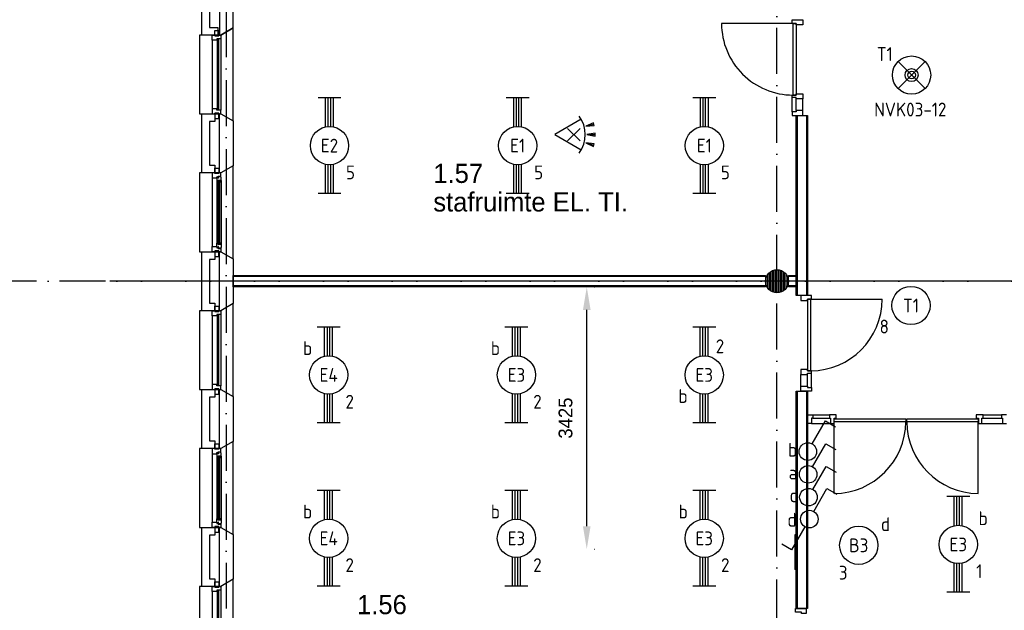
# Model space of a CAD drawing. Header units: millimetres. Extents: x -6587 to 112313, y 244 to 84344.
# Tile 36 of 55: x 65275 to 78146, y 30208 to 37920. Entities that reach past the tile are written whole.
import ezdxf
from ezdxf.enums import TextEntityAlignment as Align

# ---------------------------------------------------------------- set-up
doc = ezdxf.new("R2010")
doc.units = ezdxf.units.MM
doc.header["$LTSCALE"] = 100
doc.linetypes.add('DASHDOT', pattern=[9, 6, -1.5, 0, -1.5])
doc.layers.get('0').update_dxf_attribs({"linetype": 'CONTINUOUS'})
for name, color, linetype in [('AL$7----_STRAMIEN', 1, 'DASHDOT'), ('AL21----_BUITENWAND', 4, 'CONTINUOUS'), ('AL21K---_ISOLATIE', 1, 'CONTINUOUS'), ('AL22----_BINNENWAND', 7, 'CONTINUOUS'), ('AL28----_KONSTRUKTIE', 3, 'CONTINUOUS'), ('AL31----_BUITENKOZ', 7, 'CONTINUOUS'), ('AL32----_BINNENKOZ', 7, 'CONTINUOUS'), ('AL32----_DRAAIRICHTING', 1, 'CONTINUOUS'), ('ALXAA---_GEWBETON', 12, 'CONTINUOUS'), ('BL$2----', 7, 'CONTINUOUS'), ('BOUW', 8, 'CONTINUOUS'), ('EB63101-_ATTRIB', 2, 'CONTINUOUS'), ('EB63102-_ATTRIB', 2, 'CONTINUOUS'), ('EB63501-_ATTRIB', 2, 'CONTINUOUS'), ('EL63101-_LICHT-ARM', 3, 'CONTINUOUS'), ('EL63102-_LICHT-SCH', 3, 'CONTINUOUS'), ('EL63501-_NOODVRL-ARM', 3, 'CONTINUOUS')]:
    doc.layers.add(name, color=color, linetype=linetype)
doc.styles.add('1_8', font='iso', dxfattribs={"width": 0.7, "height": 1.8})
doc.styles.add('BURO-018', font='BUROFONT.shx', dxfattribs={"height": 180})
doc.styles.add('BURO-025', font='BUROFONT.shx', dxfattribs={"height": 250})
doc.styles.add('NORATT', font='isocp.shx')
doc.dimstyles.new('CEES', dxfattribs={"dimscale": 100, "dimtxt": 3, "dimasz": 3, "dimexe": 1, "dimexo": 1, "dimgap": 1.5, "dimtad": 0, "dimdec": 0, "dimzin": 0, "dimdsep": 46, "dimtxsty": 'BURO-018', "dimcen": -3, "dimdle": 1.25, "dimclrd": 1, "dimclre": 1, "dimclrt": 1, "dimadec": 0, "dimazin": 0, "dimtfac": 0.75, "dimtdec": 0, "dimtofl": 0, "dimtmove": 0, "dimatfit": 3, "dimfxl": 1, "dimtvp": 1.5, "dimtolj": 1, "dimtzin": 0, "dimarcsym": 0})

# ---------------------------------------------------------------- blocks, each defined once
blk = doc.blocks.new('EJ3T20')
at = {"color": 0}
for p, q in [((-6.25, -1.5), (-6.25, 1.5)), ((-6.25, -1.5), (-6.25, 1.5)), ((6.25, -1.5), (6.25, 1.5)), ((6.25, -1.5), (6.25, 1.5)), ((-6.25, 0.52), (-2.44, 0.52)), ((-6.25, 0.52), (-2.44, 0.52)), ((-6.25, 0.17), (-2.49, 0.17)), ((-6.25, 0.17), (-2.49, 0.17)), ((2.44, 0.52), (6.25, 0.52)), ((2.44, 0.52), (6.25, 0.52)), ((2.49, 0.17), (6.25, 0.17)), ((2.49, 0.17), (6.25, 0.17)), ((-6.25, -0.17), (-2.49, -0.17)), ((-6.25, -0.17), (-2.49, -0.17)), ((-6.25, -0.52), (-2.44, -0.52)), ((-6.25, -0.52), (-2.44, -0.52)), ((2.44, -0.52), (6.25, -0.52)), ((2.44, -0.52), (6.25, -0.52)), ((2.49, -0.17), (6.25, -0.17)), ((2.49, -0.17), (6.25, -0.17))]:
    blk.add_line(p, q, dxfattribs=at)
blk.add_circle((0, 0), 2.5, dxfattribs=at)
blk.add_circle((0, 0), 2.5, dxfattribs=at)
at = {"style": 'NORATT', "flags": 9}
blk.add_attdef('GELIJK', text='', height=1.8, dxfattribs=at).set_placement((3.5, 5), align=Align.MIDDLE_CENTER)
at = {"color": 6}
for tag, style, flags, p in [('SCHAK', 'NORATT', 8, (3.5, 2.75)), ('SCHAK', '1_8', 8, (3.5, 2.75)), ('A_CODE', 'NORATT', 8, (0, 0)), ('A_CODE', '1_8', 8, (0, 0)), ('GROEP', 'NORATT', 8, (-3.5, -2.75)), ('GROEP', '1_8', 8, (-3.5, -2.75)), ('KAST', 'NORATT', 9, (3.5, -2.75)), ('KAST', '1_8', 9, (3.5, -2.75))]:
    blk.add_attdef(tag, text='', height=1.8, dxfattribs=dict(at, style=style, flags=flags)).set_placement(p, align=Align.MIDDLE)
blk = doc.blocks.new('ES652116')
for p, q in [((1.56, 1.09), (2.62, 1.37)), ((-0.81, -0.81), (0.81, 0.81)), ((0.81, -0.81), (-0.81, 0.81)), ((1.7, 0), (2.8, 0)), ((1.56, -1.09), (2.62, -1.37))]:
    blk.add_line(p, q)
blk.add_lwpolyline([(0.96, 2), (-2.5, 0), (0.96, -2)])
for points in [[(2.67, 1.18), (2.57, 1.56), (1.56, 1.09)], [(2.8, -0.2), (2.8, 0.2), (1.7, 0)], [(2.57, -1.56), (2.67, -1.18), (1.56, -1.09)]]:
    blk.add_lwpolyline(points, close=True)
blk.add_arc((-2.5, 0), 4, 322.8192, 37.1808)
at = {"style": '1_8'}
for tag, flags, p in [('SCHAK', 8, (3, 5.5)), ('KAST', 9, (-3, 0.5)), ('M_CODE', 9, (0, 0)), ('DOEL', 9, (-3, -2)), ('GROEP', 9, (-3, -4.5))]:
    blk.add_attdef(tag, text='', height=1.8, dxfattribs=dict(at, flags=flags)).set_placement(p, align=Align.MIDDLE_CENTER)
at = {"style": '1_8', "flags": 8}
blk.add_attdef('CODE', text='', height=1.8, dxfattribs=at).set_placement((0, 0), align=Align.MIDDLE)
blk = doc.blocks.new('ES3G00')
blk.add_circle((0, 0), 2.5)
at = {"color": 6, "style": '1_8'}
for tag, flags, p in [('SCHAK', 8, (3.5, 2.75)), ('A_CODE', 8, (0, 0)), ('GROEP', 8, (-3.5, -2.75)), ('KAST', 9, (3.5, -2.75))]:
    blk.add_attdef(tag, text='', height=1.8, dxfattribs=dict(at, flags=flags)).set_placement(p, align=Align.MIDDLE)
blk = doc.blocks.new('ES3G01')
at = {"color": 0}
for p, q in [((-1.77, 1.77), (1.77, -1.77)), ((1.77, 1.77), (-1.77, -1.77))]:
    blk.add_line(p, q, dxfattribs=at)
at = {"color": 6}
blk.add_lwpolyline([(1.77, -1.77), (1.75, -1.75)], dxfattribs=at)
blk.add_circle((0, 0), 2.5)
at = {"color": 0}
for radius in [0.85, 0.5]:
    blk.add_circle((0, 0), radius, dxfattribs=at)
at = {"color": 6, "style": '1_8'}
for tag, flags, p in [('A_CODE', 8, (-3.5, 2.75)), ('SCHAK', 8, (3.5, 2.75)), ('GROEP', 8, (-3.5, -2.75)), ('KAST', 9, (3.5, -2.75))]:
    blk.add_attdef(tag, text='', height=1.8, dxfattribs=dict(at, flags=flags)).set_placement(p, align=Align.MIDDLE)
blk = doc.blocks.new('ES3S1')
blk.add_lwpolyline([(0.58, 1), (2.31, 4), (3.61, 3.25)])
blk.add_lwpolyline([(0.58, 1), (2.31, 4), (3.61, 3.25)])
blk.add_circle((0, 0), 1.15)
blk.add_circle((0, 0), 1.15)
for tag, style, flags, p in [('SCHAK', 'NORATT', 8, (3, 5.5)), ('SCHAK', '1_8', 8, (3, 5.5)), ('KAST', 'NORATT', 9, (-3, 0.5)), ('KAST', '1_8', 9, (-3, 0.5)), ('M_CODE', 'NORATT', 9, (0, 0)), ('M_CODE', '1_8', 9, (0, 0)), ('DOEL', 'NORATT', 9, (-3, -2)), ('DOEL', '1_8', 9, (-3, -2)), ('GROEP', 'NORATT', 9, (-3, -4.5)), ('GROEP', '1_8', 9, (-3, -4.5))]:
    blk.add_attdef(tag, text='', height=1.8, dxfattribs=dict(style=style, flags=flags)).set_placement(p, align=Align.MIDDLE_CENTER)
blk = doc.blocks.new('ES3SW')
for points in [[(0.58, 1), (2.31, 4), (3.61, 3.25)], [(-0.58, -1), (-2.31, -4), (-3.61, -3.25)]]:
    blk.add_lwpolyline(points)
blk.add_circle((0, 0), 1.15)
at = {"style": '1_8'}
for tag, flags, p in [('SCHAK', 8, (3, 5.5)), ('KAST', 9, (-3, 0.5)), ('M_CODE', 9, (0, 0)), ('DOEL', 9, (-3, -2)), ('GROEP', 9, (-3, -4.5))]:
    blk.add_attdef(tag, text='', height=1.8, dxfattribs=dict(at, flags=flags)).set_placement(p, align=Align.MIDDLE_CENTER)
blk = doc.blocks.new('*D46')
at = {"layer": 'BL$2----', "color": 1, "lineweight": -2, "transparency": 16777216}
for p, q in [((72784, 34430), (72788, 34430)), ((72688, 31306), (72688, 34130)), ((72784, 31006), (72788, 31006))]:
    blk.add_line(p, q, dxfattribs=at)
at = {"layer": 'BL$2----', "color": 1, "transparency": 16777216}
for points in [[(72638, 34130), (72738, 34130), (72688, 34430)], [(72638, 31306), (72738, 31306), (72688, 31006)]]:
    blk.add_solid(points, dxfattribs=at)
at = {"layer": 'BL$2----', "color": 1, "transparency": 16777216, "insert": (72411, 32718), "char_height": 180, "attachment_point": 5, "rotation": 90, "style": 'BURO-018'}
blk.add_mtext('\\A1;3425', dxfattribs=at)

msp = doc.modelspace()

# ---------------------------------------------------------------- linework, layer by layer
at = {"color": 3, "linetype": 'Continuous'}
for p, q in [((75424.8, 31193.3), (75409.8, 31193.3)), ((75409.8, 31193.3), (75409.8, 30741.9)), ((75424.8, 30741.6), (75409.8, 30741.6))]:
    msp.add_line(p, q, dxfattribs=at)
at = {"layer": 'AL$7----_STRAMIEN', "color": 1}
for p, q in [((67974.8, 76734.4), (67974.8, 7566.2)), ((75174.8, 7509.2), (75174.8, 54196.6)), ((94298.3, 34506.8), (16060, 34506.8)), ((85619.2, 34505), (66451.1, 34505))]:
    msp.add_line(p, q, dxfattribs=at)
at = {"layer": 'AL21----_BUITENWAND', "color": 8}
for p, q in [((67654.8, 37720), (67654.8, 38505)), ((67754.8, 38405), (67754.8, 37820)), ((67864.8, 37720), (67654.8, 37720)), ((67754.8, 37820), (67864.8, 37820)), ((67864.8, 37820), (67864.8, 37720)), ((67654.8, 35920), (67654.8, 36690)), ((67654.8, 36690), (67823.8, 36690)), ((67823.8, 36690), (67823.8, 36590)), ((67823.8, 36590), (67754.8, 36590)), ((67754.8, 36590), (67754.8, 36020)), ((67823.8, 35920), (67654.8, 35920)), ((67754.8, 36020), (67823.8, 36020)), ((67823.8, 36020), (67823.8, 35920)), ((67654.8, 34120), (67654.8, 34890)), ((67654.8, 34890), (67823.8, 34890)), ((67823.8, 34890), (67823.8, 34790)), ((67823.8, 34790), (67754.8, 34790)), ((67754.8, 34790), (67754.8, 34220)), ((67823.8, 34120), (67654.8, 34120)), ((67754.8, 34220), (67823.8, 34220)), ((67823.8, 34220), (67823.8, 34120)), ((67654.8, 32320), (67654.8, 33090)), ((67654.8, 33090), (67823.8, 33090)), ((67823.8, 33090), (67823.8, 32990)), ((67823.8, 32990), (67754.8, 32990)), ((67754.8, 32990), (67754.8, 32420)), ((67823.8, 32320), (67654.8, 32320)), ((67754.8, 32420), (67823.8, 32420)), ((67823.8, 32420), (67823.8, 32320)), ((67654.8, 30520), (67654.8, 31290)), ((67654.8, 31290), (67823.8, 31290)), ((67823.8, 31290), (67823.8, 31190)), ((67823.8, 31190), (67754.8, 31190)), ((67754.8, 31190), (67754.8, 30620)), ((67823.8, 30520), (67654.8, 30520)), ((67754.8, 30620), (67823.8, 30620)), ((67823.8, 30620), (67823.8, 30520))]:
    msp.add_line(p, q, dxfattribs=at)
at = {"layer": 'AL21K---_ISOLATIE', "color": 8, "linetype": 'Continuous'}
for p, q in [((67884.8, 36020), (67884.8, 36590)), ((67884.8, 34220), (67884.8, 34790)), ((67884.8, 32420), (67884.8, 32990)), ((67884.8, 30620), (67884.8, 31190))]:
    msp.add_line(p, q, dxfattribs=at)
at = {"layer": 'AL22----_BINNENWAND', "color": 8}
for p, q in [((75424.8, 34320), (75424.8, 36668.9)), ((75424.8, 36668.9), (75574.8, 36668.9)), ((75574.8, 36668.9), (75574.8, 34320)), ((68064.8, 34430), (68064.8, 34580)), ((68064.8, 34580), (75024.8, 34580)), ((75024.8, 34580), (75024.8, 34430)), ((75324.8, 34430), (75324.8, 34580)), ((75324.8, 34580), (75424.8, 34580)), ((75424.8, 34580), (75424.8, 34430)), ((75024.8, 34430), (68064.8, 34430)), ((75424.8, 34430), (75324.8, 34430)), ((75574.8, 34320), (75424.8, 34320)), ((75575.3, 33353), (75487.3, 33353)), ((75487.3, 33353), (75487.3, 33286)), ((75575.3, 33336), (75575.3, 33353)), ((75487.3, 33136), (75487.3, 33286)), ((75487.3, 33286), (75575.3, 33286)), ((75575.3, 33336), (75615.3, 33336)), ((75626.3, 33336), (75575.3, 33336)), ((75575.3, 33286), (75575.3, 33303)), ((75575.3, 33303), (75626.3, 33303)), ((75575.3, 33136), (75575.3, 33286)), ((75626.3, 33303), (75626.3, 33336)), ((75626.3, 33303), (75626.3, 33336)), ((75626.3, 33119), (75626.3, 33303)), ((75487.3, 33069), (75487.3, 33136)), ((75487.3, 33136), (75575.3, 33136)), ((75575.3, 33136), (75575.3, 33119)), ((75575.3, 33119), (75626.3, 33119)), ((75626.3, 33119), (75626.3, 33069)), ((75424.8, 30233.1), (75424.8, 33068.4)), ((75424.8, 33068.4), (75574.8, 33068.4)), ((75626.3, 33069), (75487.3, 33069)), ((75574.8, 33068.4), (75574.8, 30233.1)), ((75574.8, 32762), (75641.8, 32762)), ((75574.8, 32648), (75574.8, 32762)), ((75641.8, 32715), (75624.8, 32715)), ((75624.8, 32715), (75624.8, 32648)), ((75641.8, 32762), (75859.3, 32762)), ((75641.8, 32762), (75641.8, 32715)), ((75641.8, 32715), (75859.3, 32715)), ((75949.3, 32762), (75859.3, 32762)), ((75859.3, 32762), (75859.3, 32715)), ((75859.3, 32715), (75876.3, 32715)), ((75876.3, 32715), (75876.3, 32648)), ((75922.3, 32648), (75922.3, 32715)), ((75922.3, 32715), (75949.3, 32715)), ((75924.3, 32668), (75924.3, 32709)), ((75924.3, 32709), (76858.8, 32709)), ((75949.3, 32715), (75949.3, 32762)), ((76858.8, 32709), (76858.8, 32668)), ((76870.8, 32668), (76870.8, 32709)), ((76870.8, 32709), (77805.3, 32709)), ((77870.3, 32762), (77780.3, 32762)), ((77780.3, 32762), (77780.3, 32715)), ((77780.3, 32715), (77807.3, 32715)), ((77805.3, 32709), (77805.3, 32668)), ((77807.3, 32715), (77807.3, 32648)), ((77853.3, 32648), (77853.3, 32715)), ((77853.3, 32715), (77870.3, 32715)), ((77870.3, 32762), (78107.8, 32762)), ((77870.3, 32715), (77870.3, 32762)), ((77870.3, 32715), (78107.8, 32715)), ((78174.8, 32762), (78107.8, 32762)), ((78107.8, 32762), (78107.8, 32715)), ((78107.8, 32715), (78124.8, 32715)), ((78124.8, 32715), (78124.8, 32648)), ((75624.8, 32648), (75574.8, 32648)), ((75624.8, 32648), (75876.3, 32648)), ((75876.3, 32648), (75922.3, 32648)), ((76858.8, 32668), (75924.3, 32668)), ((75924.3, 31733.5), (75924.3, 32668)), ((77805.3, 32668), (76870.8, 32668)), ((77805.3, 31733.5), (77805.3, 32668)), ((77807.3, 32648), (77853.3, 32648)), ((77853.3, 32648), (78124.8, 32648)), ((78124.8, 32648), (78174.8, 32648))]:
    msp.add_line(p, q, dxfattribs=at)
at = {"layer": 'AL22----_BINNENWAND', "color": 8, "linetype": 'Continuous'}
for p, q in [((75439.8, 36668.9), (75439.8, 34320)), ((75559.8, 36668.9), (75559.8, 34320)), ((75024.8, 34565), (68064.8, 34565)), ((75424.8, 34565), (75324.8, 34565)), ((75024.8, 34445), (68064.8, 34445)), ((75424.8, 34445), (75324.8, 34445)), ((75439.8, 33068.4), (75439.8, 30233.1)), ((75559.8, 33068.4), (75559.8, 30233.1))]:
    msp.add_line(p, q, dxfattribs=at)
at = {"layer": 'AL22----_BINNENWAND', "color": 8}
for centre, start, end in [((75915.5, 32676.8), 270.53799, 359.46201), ((77814.2, 32676.8), 180.53799, 269.46201)]:
    msp.add_arc(centre, 943.4, start, end, dxfattribs=at)
at = {"layer": 'AL28----_KONSTRUKTIE', "color": 8, "linetype": 'Continuous'}
for p, q in [((67884.8, 38345.1), (67884.8, 37720)), ((68064.8, 37812.4), (68064.8, 38345.1)), ((67884.8, 37720), (67904.8, 37720)), ((67904.8, 37720), (68064.8, 37812.4))]:
    msp.add_line(p, q, dxfattribs=at)
at = {"layer": 'AL28----_KONSTRUKTIE', "color": 8}
for p, q in [((67884.8, 36690), (67904.8, 36690)), ((67884.8, 35920), (67884.8, 36690)), ((67904.8, 36690), (68064.8, 36597.6)), ((68064.8, 36597.6), (68064.8, 36012.4)), ((67904.8, 35920), (67884.8, 35920)), ((68064.8, 36012.4), (67904.8, 35920)), ((67884.8, 34890), (67904.8, 34890)), ((67884.8, 34120), (67884.8, 34890)), ((67904.8, 34890), (68064.8, 34797.6)), ((68064.8, 34797.6), (68064.8, 34212.4)), ((67904.8, 34120), (67884.8, 34120)), ((68064.8, 34212.4), (67904.8, 34120)), ((67884.8, 33090), (67904.8, 33090)), ((67884.8, 32320), (67884.8, 33090)), ((67904.8, 33090), (68064.8, 32997.6)), ((68064.8, 32997.6), (68064.8, 32412.4)), ((67904.8, 32320), (67884.8, 32320)), ((68064.8, 32412.4), (67904.8, 32320)), ((67884.8, 31290), (67904.8, 31290)), ((67884.8, 30520), (67884.8, 31290)), ((67904.8, 31290), (68064.8, 31197.6)), ((68064.8, 31197.6), (68064.8, 30612.4)), ((67904.8, 30520), (67884.8, 30520)), ((68064.8, 30612.4), (67904.8, 30520)), ((75574.8, 30233.1), (75424.8, 30233.1))]:
    msp.add_line(p, q, dxfattribs=at)
msp.add_lwpolyline([(75417.8, 30233.1), (75556.8, 30233.1), (75556.8, 30166.1), (75493.8, 30166.1), (75493.8, 30183.1), (75417.8, 30183.1), (75417.8, 30233.1)], dxfattribs=at)
msp.add_circle((75174.8, 34505), 150, dxfattribs=at)
at = {"layer": 'AL31----_BUITENKOZ', "color": 8}
for p, q in [((67904.8, 37720), (67624.8, 37720)), ((67624.8, 37720), (67624.8, 36690)), ((67823.8, 37710), (67823.8, 37781)), ((67823.8, 37781), (67879.8, 37781)), ((67879.8, 37781), (67879.8, 37710)), ((68064.8, 37812.4), (67904.8, 37720)), ((68064.8, 36597.6), (68064.8, 37812.4)), ((67790.8, 37653), (67790.8, 36757)), ((67879.8, 37710), (67823.8, 37710)), ((67904.8, 37670), (67904.8, 36740)), ((67624.8, 36690), (67904.8, 36690)), ((67879.8, 36700), (67823.8, 36700)), ((67823.8, 36700), (67823.8, 36629)), ((67879.8, 36629), (67879.8, 36700)), ((67904.8, 36690), (68064.8, 36597.6)), ((67823.8, 36629), (67879.8, 36629)), ((67904.8, 35920), (67624.8, 35920)), ((67624.8, 35920), (67624.8, 34890)), ((67823.8, 35920), (67790.8, 35920)), ((67790.8, 35920), (67790.8, 35853)), ((67823.8, 35910), (67823.8, 35981)), ((67823.8, 35981), (67879.8, 35981)), ((67823.8, 35910), (67823.8, 35920)), ((67879.8, 35981), (67879.8, 35910)), ((67904.8, 35920), (67879.8, 35920)), ((67879.8, 35920), (67879.8, 35910)), ((68064.8, 36012.4), (67904.8, 35920)), ((67904.8, 35876), (67904.8, 35920)), ((68064.8, 34797.6), (68064.8, 36012.4)), ((67790.8, 35853), (67853.8, 35853)), ((67790.8, 35853), (67790.8, 34957)), ((67879.8, 35910), (67823.8, 35910)), ((67879.8, 35910), (67823.8, 35910)), ((67853.8, 35853), (67853.8, 35870)), ((67853.8, 35870), (67868.8, 35870)), ((67868.8, 35858.3), (67853.8, 35858.3)), ((67853.8, 35858.3), (67853.8, 35853)), ((67853.8, 35853), (67853.8, 35805.9)), ((67853.8, 35805.9), (67866.8, 35803.8)), ((67853.8, 35805.9), (67853.8, 35004.1)), ((67866.8, 35803.8), (67866.8, 35820.8)), ((67866.8, 35820.8), (67907.8, 35820.8)), ((67868.8, 35870), (67868.8, 35876)), ((67868.8, 35876), (67904.8, 35876)), ((67868.8, 35850.3), (67868.8, 35858.3)), ((67873.8, 35850.3), (67868.8, 35850.3)), ((67903.6, 35872.8), (67873.8, 35872.8)), ((67873.8, 35872.8), (67873.8, 35850.3)), ((67905.5, 35820.8), (67892, 35820.8)), ((67892, 35820.8), (67892, 35803.8)), ((67892, 35803.8), (67905.5, 35803.8)), ((67903.6, 35865.7), (67903.6, 35872.8)), ((67907.8, 35863.3), (67903.6, 35865.7)), ((67905.5, 35803.8), (67905.5, 35820.8)), ((67907.8, 35820.8), (67907.8, 35863.3)), ((67907.8, 35820.8), (67907.8, 34989.2)), ((67624.8, 34890), (67904.8, 34890)), ((67790.8, 34890), (67790.8, 34957)), ((67790.8, 34957), (67853.8, 34957)), ((67823.8, 34890), (67790.8, 34890)), ((67879.8, 34900), (67823.8, 34900)), ((67823.8, 34900), (67823.8, 34829)), ((67879.8, 34900), (67823.8, 34900)), ((67823.8, 34900), (67823.8, 34890)), ((67853.8, 35004.1), (67866.8, 35006.2)), ((67853.8, 34957), (67853.8, 35004.1)), ((67853.8, 34957), (67853.8, 34940)), ((67853.8, 34951.7), (67853.8, 34957)), ((67868.8, 34951.7), (67853.8, 34951.7)), ((67853.8, 34940), (67868.8, 34940)), ((67866.8, 35006.2), (67866.8, 34989.2)), ((67866.8, 34989.2), (67907.8, 34989.2)), ((67873.8, 34959.7), (67868.8, 34959.7)), ((67868.8, 34959.7), (67868.8, 34951.7)), ((67868.8, 34940), (67868.8, 34934)), ((67868.8, 34934), (67904.8, 34934)), ((67873.8, 34937.2), (67873.8, 34959.7)), ((67903.6, 34937.2), (67873.8, 34937.2)), ((67879.8, 34829), (67879.8, 34900)), ((67879.8, 34890), (67879.8, 34900)), ((67904.8, 34890), (67879.8, 34890)), ((67892, 34989.2), (67892, 35006.2)), ((67892, 35006.2), (67905.5, 35006.2)), ((67905.5, 34989.2), (67892, 34989.2)), ((67907.8, 34946.7), (67903.6, 34944.2)), ((67903.6, 34944.2), (67903.6, 34937.2)), ((67904.8, 34934), (67904.8, 34890)), ((67904.8, 34890), (68064.8, 34797.6)), ((67905.5, 35006.2), (67905.5, 34989.2)), ((67907.8, 34989.2), (67907.8, 34946.7)), ((67823.8, 34829), (67879.8, 34829)), ((67904.8, 34120), (67624.8, 34120)), ((67624.8, 34120), (67624.8, 33090)), ((67823.8, 34110), (67823.8, 34181)), ((67823.8, 34181), (67879.8, 34181)), ((67879.8, 34110), (67823.8, 34110)), ((67879.8, 34181), (67879.8, 34110)), ((68064.8, 34212.4), (67904.8, 34120)), ((68064.8, 32997.6), (68064.8, 34212.4)), ((67790.8, 34053), (67790.8, 33157)), ((67904.8, 34070), (67904.8, 33140)), ((67624.8, 33090), (67904.8, 33090)), ((67879.8, 33100), (67823.8, 33100)), ((67823.8, 33100), (67823.8, 33029)), ((67879.8, 33029), (67879.8, 33100)), ((67904.8, 33090), (68064.8, 32997.6)), ((67823.8, 33029), (67879.8, 33029)), ((67823.8, 30510), (67823.8, 30581)), ((67823.8, 30581), (67879.8, 30581)), ((67879.8, 30510), (67823.8, 30510)), ((67879.8, 30581), (67879.8, 30510)), ((67790.8, 30453), (67790.8, 29557)), ((67904.8, 30470), (67904.8, 29540))]:
    msp.add_line(p, q, dxfattribs=at)
at = {"layer": 'AL31----_BUITENKOZ', "color": 8, "linetype": 'Continuous'}
for p, q in [((67790.8, 37653), (67790.8, 37720)), ((67790.8, 37720), (67823.8, 37720)), ((67823.8, 37720), (67823.8, 37710)), ((67879.8, 37710), (67879.8, 37720)), ((67879.8, 37720), (67879.8, 37720)), ((67879.8, 37720), (67904.8, 37720)), ((67904.8, 37720), (67904.8, 37670)), ((67853.8, 37653), (67790.8, 37653)), ((67790.8, 37653), (67790.8, 37653)), ((67790.8, 37653), (67790.8, 37653)), ((67790.8, 37653), (67790.8, 37653)), ((67790.8, 37653), (67790.8, 37653)), ((67823.8, 37710), (67879.8, 37710)), ((67904.8, 37670), (67853.8, 37670)), ((67853.8, 37670), (67853.8, 37653)), ((67878.8, 37665), (67857.8, 37665)), ((67857.8, 37665), (67857.8, 36745)), ((67878.8, 36745), (67878.8, 37665)), ((67904.8, 37670), (67904.8, 37670)), ((67853.8, 36757), (67790.8, 36757)), ((67790.8, 36757), (67790.8, 36757)), ((67790.8, 36757), (67790.8, 36757)), ((67790.8, 36757), (67790.8, 36757)), ((67790.8, 36757), (67790.8, 36757)), ((67790.8, 36757), (67790.8, 36690)), ((67790.8, 36690), (67823.8, 36690)), ((67823.8, 36690), (67823.8, 36700)), ((67823.8, 36700), (67879.8, 36700)), ((67853.8, 36740), (67853.8, 36757)), ((67904.8, 36740), (67853.8, 36740)), ((67857.8, 36745), (67878.8, 36745)), ((67879.8, 36700), (67879.8, 36690)), ((67879.8, 36690), (67879.8, 36690)), ((67879.8, 36690), (67904.8, 36690)), ((67904.8, 36740), (67904.8, 36740)), ((67904.8, 36690), (67904.8, 36740)), ((67889.8, 35818.8), (67868.8, 35818.8)), ((67868.8, 35818.8), (67868.8, 34991.2)), ((67889.8, 34991.2), (67889.8, 35818.8)), ((67868.8, 34991.2), (67889.8, 34991.2)), ((67790.8, 34053), (67790.8, 34120)), ((67790.8, 34120), (67823.8, 34120)), ((67823.8, 34120), (67823.8, 34110)), ((67823.8, 34110), (67879.8, 34110)), ((67879.8, 34110), (67879.8, 34120)), ((67879.8, 34120), (67879.8, 34120)), ((67879.8, 34120), (67904.8, 34120)), ((67904.8, 34120), (67904.8, 34070)), ((67853.8, 34053), (67790.8, 34053)), ((67790.8, 34053), (67790.8, 34053)), ((67790.8, 34053), (67790.8, 34053)), ((67790.8, 34053), (67790.8, 34053)), ((67790.8, 34053), (67790.8, 34053)), ((67904.8, 34070), (67853.8, 34070)), ((67853.8, 34070), (67853.8, 34053)), ((67878.8, 34065), (67857.8, 34065)), ((67857.8, 34065), (67857.8, 33145)), ((67878.8, 33145), (67878.8, 34065)), ((67904.8, 34070), (67904.8, 34070)), ((67853.8, 33157), (67790.8, 33157)), ((67790.8, 33157), (67790.8, 33157)), ((67790.8, 33157), (67790.8, 33157)), ((67790.8, 33157), (67790.8, 33157)), ((67790.8, 33157), (67790.8, 33157)), ((67790.8, 33157), (67790.8, 33090)), ((67790.8, 33090), (67823.8, 33090)), ((67823.8, 33090), (67823.8, 33100)), ((67823.8, 33100), (67879.8, 33100)), ((67853.8, 33140), (67853.8, 33157)), ((67904.8, 33140), (67853.8, 33140)), ((67857.8, 33145), (67878.8, 33145)), ((67879.8, 33100), (67879.8, 33090)), ((67879.8, 33090), (67879.8, 33090)), ((67879.8, 33090), (67904.8, 33090)), ((67904.8, 33140), (67904.8, 33140)), ((67904.8, 33090), (67904.8, 33140)), ((67790.8, 30453), (67790.8, 30520)), ((67790.8, 30520), (67823.8, 30520)), ((67823.8, 30520), (67823.8, 30510)), ((67823.8, 30510), (67879.8, 30510)), ((67879.8, 30510), (67879.8, 30520)), ((67879.8, 30520), (67879.8, 30520)), ((67879.8, 30520), (67904.8, 30520)), ((67904.8, 30520), (67904.8, 30470)), ((67853.8, 30453), (67790.8, 30453)), ((67790.8, 30453), (67790.8, 30453)), ((67790.8, 30453), (67790.8, 30453)), ((67790.8, 30453), (67790.8, 30453)), ((67790.8, 30453), (67790.8, 30453)), ((67904.8, 30470), (67853.8, 30470)), ((67853.8, 30470), (67853.8, 30453)), ((67878.8, 30465), (67857.8, 30465)), ((67857.8, 30465), (67857.8, 29545)), ((67878.8, 29545), (67878.8, 30465)), ((67904.8, 30470), (67904.8, 30470))]:
    msp.add_line(p, q, dxfattribs=at)
at = {"layer": 'AL31----_BUITENKOZ', "color": 8}
for points in [[(67904.8, 31290), (68064.8, 31197.6), (68064.8, 32412.4), (67904.8, 32320), (67624.8, 32320), (67624.8, 31290)], [(67904.8, 32320), (67879.8, 32320), (67879.8, 32310), (67823.8, 32310), (67823.8, 32320), (67790.8, 32320), (67790.8, 32253), (67853.8, 32253), (67853.8, 32270), (67868.8, 32270), (67868.8, 32276), (67904.8, 32276)], [(67879.8, 32310), (67823.8, 32310), (67823.8, 32381), (67879.8, 32381)], [(67907.8, 32263.3), (67903.6, 32265.7), (67903.6, 32272.8), (67873.8, 32272.8), (67873.8, 32250.3), (67868.8, 32250.3), (67868.8, 32258.3), (67853.8, 32258.3), (67853.8, 32253), (67853.8, 32205.9), (67866.8, 32203.8), (67866.8, 32220.8), (67907.8, 32220.8)], [(67905.5, 32220.8), (67892, 32220.8), (67892, 32203.8), (67905.5, 32203.8)], [(67904.8, 31290), (67879.8, 31290), (67879.8, 31300), (67823.8, 31300), (67823.8, 31290), (67790.8, 31290), (67790.8, 31357), (67853.8, 31357), (67853.8, 31340), (67868.8, 31340), (67868.8, 31334), (67904.8, 31334)], [(67879.8, 31300), (67823.8, 31300), (67823.8, 31229), (67879.8, 31229)], [(67907.8, 31346.7), (67903.6, 31344.2), (67903.6, 31337.2), (67873.8, 31337.2), (67873.8, 31359.7), (67868.8, 31359.7), (67868.8, 31351.7), (67853.8, 31351.7), (67853.8, 31357), (67853.8, 31404.1), (67866.8, 31406.2), (67866.8, 31389.2), (67907.8, 31389.2)], [(67905.5, 31389.2), (67892, 31389.2), (67892, 31406.2), (67905.5, 31406.2)], [(67904.8, 29490), (68064.8, 29397.6), (68064.8, 30612.4), (67904.8, 30520), (67624.8, 30520), (67624.8, 29490)]]:
    msp.add_lwpolyline(points, close=True, dxfattribs=at)
for points in [[(67790.8, 32253), (67790.8, 31357)], [(67853.8, 32205.9), (67853.8, 31404.1)], [(67907.8, 32220.8), (67907.8, 31389.2)]]:
    msp.add_lwpolyline(points, dxfattribs=at)
at = {"layer": 'AL31----_BUITENKOZ', "color": 8, "linetype": 'Continuous'}
msp.add_lwpolyline([(67889.8, 32218.8), (67868.8, 32218.8), (67868.8, 31391.2), (67889.8, 31391.2)], close=True, dxfattribs=at)
at = {"layer": 'AL32----_BINNENKOZ', "color": 8}
for p, q in [((75626.3, 34320), (75487.3, 34320)), ((75487.3, 34320), (75487.3, 34253)), ((75487.3, 34253), (75575.3, 34253)), ((75615.3, 34270), (75575.3, 34270)), ((75575.3, 34270), (75575.3, 33336)), ((75575.3, 34253), (75575.3, 34270)), ((75575.3, 34270), (75626.3, 34270)), ((75615.3, 33336), (75615.3, 34270)), ((75626.3, 34270), (75626.3, 34320))]:
    msp.add_line(p, q, dxfattribs=at)
for points in [[(75424.3, 37852.9), (75424.3, 37869.9), (75373.3, 37869.9), (75373.3, 37919.9), (75512.3, 37919.9), (75512.3, 37852.9)], [(75424.3, 36935.9), (75384.3, 36935.9), (75384.3, 37869.9), (75424.3, 37869.9)], [(75424.3, 36735.9), (75424.3, 36718.9), (75373.3, 36718.9), (75373.3, 36668.9), (75512.3, 36668.9), (75512.3, 36735.9)]]:
    msp.add_lwpolyline(points, close=True, dxfattribs=at)
for points in [[(75373.3, 36902.9), (75373.3, 36935.9), (75424.3, 36935.9), (75424.3, 36952.9), (75512.3, 36952.9), (75512.3, 36885.9), (75424.3, 36885.9), (75424.3, 36902.9), (75373.3, 36902.9), (75373.3, 36935.9)], [(75373.3, 36718.9), (75373.3, 36902.9)], [(75424.3, 36735.9), (75424.3, 36885.9)], [(75512.3, 36735.9), (75512.3, 36885.9)]]:
    msp.add_lwpolyline(points, dxfattribs=at)
at = {"layer": 'AL32----_DRAAIRICHTING', "color": 8}
msp.add_line((75615.3, 34270), (76549.3, 34270), dxfattribs=at)
msp.add_lwpolyline([(75384.3, 37869.9), (74450.3, 37869.9, 0.4142136), (75384.3, 36935.9, 0.4142136)], format="xyb", dxfattribs=at)
msp.add_arc((75615.3, 34270), 934, 270, 0, dxfattribs=at)
at = {"layer": 'ALXAA---_GEWBETON', "color": 8}
for p, q in [((75094.8, 34378.1), (75094.8, 34631.9)), ((75114.8, 34367.5), (75114.8, 34642.5)), ((75134.8, 34360.4), (75134.8, 34649.6)), ((75154.8, 34356.3), (75154.8, 34653.6)), ((75174.8, 34355), (75174.8, 34655)), ((75194.8, 34356.3), (75194.8, 34653.6)), ((75214.8, 34360.4), (75214.8, 34649.6)), ((75234.8, 34367.5), (75234.8, 34642.5)), ((75254.8, 34378.1), (75254.8, 34631.9)), ((75034.8, 34451.1), (75034.8, 34558.8)), ((75054.8, 34415), (75054.8, 34595)), ((75074.8, 34393.2), (75074.8, 34616.8)), ((75274.8, 34393.2), (75274.8, 34616.8)), ((75294.8, 34415), (75294.8, 34595)), ((75314.8, 34451.1), (75314.8, 34558.8))]:
    msp.add_line(p, q, dxfattribs=at)

# ---------------------------------------------------------------- block references
at = {"layer": 'EL63101-_LICHT-ARM'}
ref = msp.add_blockref('EJ3T20', (69324.6, 36276.1), dxfattribs=dict(at, xscale=100, yscale=100, zscale=100, rotation=90))
ref.add_attrib('A_CODE', 'E2', dxfattribs={"layer": 'EB63101-_ATTRIB', "color": 1, "height": 180, "style": '1_8', "flags": 8}).set_placement((69324.6, 36276.1), align=Align.MIDDLE)
ref.add_attrib('GROEP', '5', dxfattribs={"layer": 'EB63101-_ATTRIB', "color": 1, "height": 180, "style": '1_8', "flags": 8}).set_placement((69599.6, 35926.1), align=Align.MIDDLE)
ref = msp.add_blockref('EJ3T20', (71784.5, 36276.1), dxfattribs=dict(at, xscale=100, yscale=100, zscale=100, rotation=90))
ref.add_attrib('A_CODE', 'E1', dxfattribs={"layer": 'EB63101-_ATTRIB', "color": 1, "height": 180, "style": '1_8', "flags": 8}).set_placement((71784.5, 36276.1), align=Align.MIDDLE)
ref.add_attrib('GROEP', '5', dxfattribs={"layer": 'EB63101-_ATTRIB', "color": 1, "height": 180, "style": '1_8', "flags": 8}).set_placement((72059.5, 35926.1), align=Align.MIDDLE)
ref = msp.add_blockref('EJ3T20', (74225.2, 36276.1), dxfattribs=dict(at, xscale=100, yscale=100, zscale=100, rotation=90))
ref.add_attrib('A_CODE', 'E1', dxfattribs={"layer": 'EB63101-_ATTRIB', "color": 1, "height": 180, "style": '1_8', "flags": 8}).set_placement((74225.2, 36276.1), align=Align.MIDDLE)
ref.add_attrib('GROEP', '5', dxfattribs={"layer": 'EB63101-_ATTRIB', "color": 1, "height": 180, "style": '1_8', "flags": 8}).set_placement((74500.2, 35926.1), align=Align.MIDDLE)
ref = msp.add_blockref('ES3G00', (76926.5, 34188.3, 2600), dxfattribs=dict(at, xscale=100, yscale=100, zscale=100))
ref.add_attrib('A_CODE', 'T1', dxfattribs={"layer": 'EB63101-_ATTRIB', "color": 1, "height": 180, "style": '1_8', "flags": 8}).set_placement((76926.5, 34188.3, 2600), align=Align.MIDDLE)
ref.add_attrib('GROEP', '8', dxfattribs={"layer": 'EB63101-_ATTRIB', "color": 1, "height": 180, "style": '1_8', "flags": 8}).set_placement((76576.5, 33913.3, 2600), align=Align.MIDDLE)
ref = msp.add_blockref('EJ3T20', (69313.6, 33281.5, 3500), dxfattribs=dict(at, xscale=100, yscale=100, zscale=100, rotation=90))
ref.add_attrib('A_CODE', 'E4', dxfattribs={"layer": 'EB63101-_ATTRIB', "color": 1, "height": 180, "style": '1_8', "flags": 8}).set_placement((69313.6, 33281.5, 3500), align=Align.MIDDLE)
ref.add_attrib('GROEP', '2', dxfattribs={"layer": 'EB63101-_ATTRIB', "color": 1, "height": 180, "style": '1_8', "flags": 8}).set_placement((69588.6, 32931.5, 3500), align=Align.MIDDLE)
ref.add_attrib('SCHAK', 'b', dxfattribs={"layer": 'EB63101-_ATTRIB', "color": 1, "height": 180, "style": '1_8', "flags": 8}).set_placement((69038.6, 33631.5, 3500), align=Align.MIDDLE)
ref = msp.add_blockref('EJ3T20', (71768.6, 33281.5, 3500), dxfattribs=dict(at, xscale=100, yscale=100, zscale=100, rotation=90))
ref.add_attrib('A_CODE', 'E3', dxfattribs={"layer": 'EB63101-_ATTRIB', "color": 1, "height": 180, "style": '1_8', "flags": 8}).set_placement((71768.6, 33281.5, 3500), align=Align.MIDDLE)
ref.add_attrib('GROEP', '2', dxfattribs={"layer": 'EB63101-_ATTRIB', "color": 1, "height": 180, "style": '1_8', "flags": 8}).set_placement((72043.6, 32931.5, 3500), align=Align.MIDDLE)
ref.add_attrib('SCHAK', 'b', dxfattribs={"layer": 'EB63101-_ATTRIB', "color": 1, "height": 180, "style": '1_8', "flags": 8}).set_placement((71493.6, 33631.5, 3500), align=Align.MIDDLE)
ref = msp.add_blockref('EJ3T20', (74223.6, 33281.5, 3500), dxfattribs=dict(at, xscale=100, yscale=100, zscale=100, rotation=90))
ref.add_attrib('A_CODE', 'E3', dxfattribs={"layer": 'EB63101-_ATTRIB', "color": 1, "height": 180, "style": '1_8', "flags": 8}).set_placement((74223.6, 33281.5, 3500), align=Align.MIDDLE)
ref.add_attrib('GROEP', '2', dxfattribs={"layer": 'EB63101-_ATTRIB', "color": 1, "height": 180, "style": '1_8', "flags": 8}).set_placement((74429.3, 33655.5, 3500), align=Align.MIDDLE)
ref.add_attrib('SCHAK', 'b', dxfattribs={"layer": 'EB63101-_ATTRIB', "color": 1, "height": 180, "style": '1_8', "flags": 8}).set_placement((73946.5, 33005.7, 3500), align=Align.MIDDLE)
ref = msp.add_blockref('EJ3T20', (69313.6, 31147.5, 3500), dxfattribs=dict(at, xscale=100, yscale=100, zscale=100, rotation=90))
ref.add_attrib('A_CODE', 'E4', dxfattribs={"layer": 'EB63101-_ATTRIB', "color": 1, "height": 180, "style": '1_8', "flags": 8}).set_placement((69313.6, 31147.5, 3500), align=Align.MIDDLE)
ref.add_attrib('GROEP', '2', dxfattribs={"layer": 'EB63101-_ATTRIB', "color": 1, "height": 180, "style": '1_8', "flags": 8}).set_placement((69588.6, 30797.5, 3500), align=Align.MIDDLE)
ref.add_attrib('SCHAK', 'b', dxfattribs={"layer": 'EB63101-_ATTRIB', "color": 1, "height": 180, "style": '1_8', "flags": 8}).set_placement((69038.6, 31497.5, 3500), align=Align.MIDDLE)
ref = msp.add_blockref('EJ3T20', (71768.6, 31147.5, 3500), dxfattribs=dict(at, xscale=100, yscale=100, zscale=100, rotation=90))
ref.add_attrib('A_CODE', 'E3', dxfattribs={"layer": 'EB63101-_ATTRIB', "color": 1, "height": 180, "style": '1_8', "flags": 8}).set_placement((71768.6, 31147.5, 3500), align=Align.MIDDLE)
ref.add_attrib('GROEP', '2', dxfattribs={"layer": 'EB63101-_ATTRIB', "color": 1, "height": 180, "style": '1_8', "flags": 8}).set_placement((72043.6, 30797.5, 3500), align=Align.MIDDLE)
ref.add_attrib('SCHAK', 'b', dxfattribs={"layer": 'EB63101-_ATTRIB', "color": 1, "height": 180, "style": '1_8', "flags": 8}).set_placement((71493.6, 31497.5, 3500), align=Align.MIDDLE)
ref = msp.add_blockref('EJ3T20', (74223.6, 31147.5, 3500), dxfattribs=dict(at, xscale=100, yscale=100, zscale=100, rotation=90))
ref.add_attrib('A_CODE', 'E3', dxfattribs={"layer": 'EB63101-_ATTRIB', "color": 1, "height": 180, "style": '1_8', "flags": 8}).set_placement((74223.6, 31147.5, 3500), align=Align.MIDDLE)
ref.add_attrib('GROEP', '2', dxfattribs={"layer": 'EB63101-_ATTRIB', "color": 1, "height": 180, "style": '1_8', "flags": 8}).set_placement((74498.6, 30797.5, 3500), align=Align.MIDDLE)
ref.add_attrib('SCHAK', 'b', dxfattribs={"layer": 'EB63101-_ATTRIB', "color": 1, "height": 180, "style": '1_8', "flags": 8}).set_placement((73948.6, 31497.5, 3500), align=Align.MIDDLE)
ref = msp.add_blockref('EJ3T20', (77544.6, 31068, 3500), dxfattribs=dict(at, xscale=100, yscale=100, zscale=100, rotation=90))
ref.add_attrib('A_CODE', 'E3', dxfattribs={"layer": 'EB63101-_ATTRIB', "color": 1, "height": 180, "style": '1_8', "flags": 8}).set_placement((77544.6, 31068, 3500), align=Align.MIDDLE)
ref.add_attrib('GROEP', '1', dxfattribs={"layer": 'EB63101-_ATTRIB', "color": 1, "height": 180, "style": '1_8', "flags": 8}).set_placement((77819.6, 30718, 3500), align=Align.MIDDLE)
ref.add_attrib('SCHAK', 'b', dxfattribs={"layer": 'EB63101-_ATTRIB', "color": 1, "height": 180, "style": '1_8', "flags": 8}).set_placement((77869.6, 31409.5, 3500), align=Align.MIDDLE)
ref = msp.add_blockref('ES3G00', (76243.4, 31056.6, 3500), dxfattribs=dict(at, xscale=100, yscale=100, zscale=100))
ref.add_attrib('A_CODE', 'B3', dxfattribs={"layer": 'EB63101-_ATTRIB', "color": 1, "height": 180, "style": '1_8', "flags": 8}).set_placement((76243.4, 31056.6, 3500), align=Align.MIDDLE)
ref.add_attrib('GROEP', '3', dxfattribs={"layer": 'EB63101-_ATTRIB', "color": 1, "height": 180, "style": '1_8', "flags": 8}).set_placement((76040, 30699.5, 3500), align=Align.MIDDLE)
ref.add_attrib('SCHAK', 'd', dxfattribs={"layer": 'EB63101-_ATTRIB', "color": 1, "height": 180, "style": '1_8', "flags": 8}).set_placement((76593.4, 31331.6, 3500), align=Align.MIDDLE)
at = {"layer": 'EL63102-_LICHT-SCH', "xscale": 100, "yscale": 100, "zscale": 100}
msp.add_blockref('ES652116', (72519.1, 36419.3, 3000), dxfattribs=at)
at = {"layer": 'EL63102-_LICHT-SCH'}
ref = msp.add_blockref('ES3S1', (75577.9, 32280.3), dxfattribs=dict(at, xscale=100, yscale=100, zscale=100))
ref.add_attrib('SCHAK', 'b', dxfattribs={"layer": 'EB63102-_ATTRIB', "color": 1, "height": 180, "style": '1_8', "flags": 8}).set_placement((75379.8, 32303.7), align=Align.MIDDLE_CENTER)
ref = msp.add_blockref('ES3S1', (75581.9, 31982.9), dxfattribs=dict(at, xscale=100, yscale=100, zscale=100))
ref.add_attrib('SCHAK', 'a', dxfattribs={"layer": 'EB63102-_ATTRIB', "color": 1, "height": 180, "style": '1_8', "flags": 8}).set_placement((75383.8, 32006.3), align=Align.MIDDLE_CENTER)
ref = msp.add_blockref('ES3S1', (75586, 31685.4), dxfattribs=dict(at, xscale=100, yscale=100, zscale=100))
ref.add_attrib('SCHAK', 'c', dxfattribs={"layer": 'EB63102-_ATTRIB', "color": 1, "height": 180, "style": '1_8', "flags": 8}).set_placement((75387.9, 31708.9), align=Align.MIDDLE_CENTER)
ref = msp.add_blockref('ES3SW', (75597.1, 31398.5), dxfattribs=dict(at, xscale=100, yscale=100, zscale=100))
ref.add_attrib('SCHAK', 'd', dxfattribs={"layer": 'EB63102-_ATTRIB', "color": 1, "height": 180, "style": '1_8', "flags": 8}).set_placement((75370.1, 31390.3), align=Align.MIDDLE_CENTER)
at = {"layer": 'EL63501-_NOODVRL-ARM'}
ref = msp.add_blockref('ES3G01', (76933.8, 37196.8, 2600), dxfattribs=dict(at, xscale=100, yscale=100, zscale=100))
ref.add_attrib('A_CODE', 'T1', dxfattribs={"layer": 'EB63501-_ATTRIB', "color": 1, "height": 180, "style": '1_8', "flags": 8}).set_placement((76583.8, 37471.8, 2600), align=Align.MIDDLE)
ref.add_attrib('GROEP', 'NVK03-12', dxfattribs={"layer": 'EB63501-_ATTRIB', "color": 1, "height": 180, "style": '1_8', "flags": 8}).set_placement((76917.5, 36747.2, 2600), align=Align.MIDDLE)

# ---------------------------------------------------------------- texts
at = {"layer": 'BOUW', "style": 'BURO-025'}
for s, p in [('1.57', (70682, 35788.7)), ('stafruimte EL. TI.', (70682, 35415.7)), ('1.56', (69685, 30157.2))]:
    msp.add_text(s, height=250, dxfattribs=at).set_placement(p)

# ---------------------------------------------------------------- dimensions: what is measured, and where the dimension line sits
at = {"layer": 'BL$2----'}
dim = msp.add_linear_dim(base=(72688.1, 34430), p1=(72683.6, 31005.6), p2=(72683.6, 34430), angle=90, text='3425', dimstyle='CEES', dxfattribs=at)
dim.commit()
dim.dimension.update_dxf_attribs({"geometry": '*D46', "text_midpoint": (72410.8, 32717.8)})

doc.saveas('drawing.dxf')
